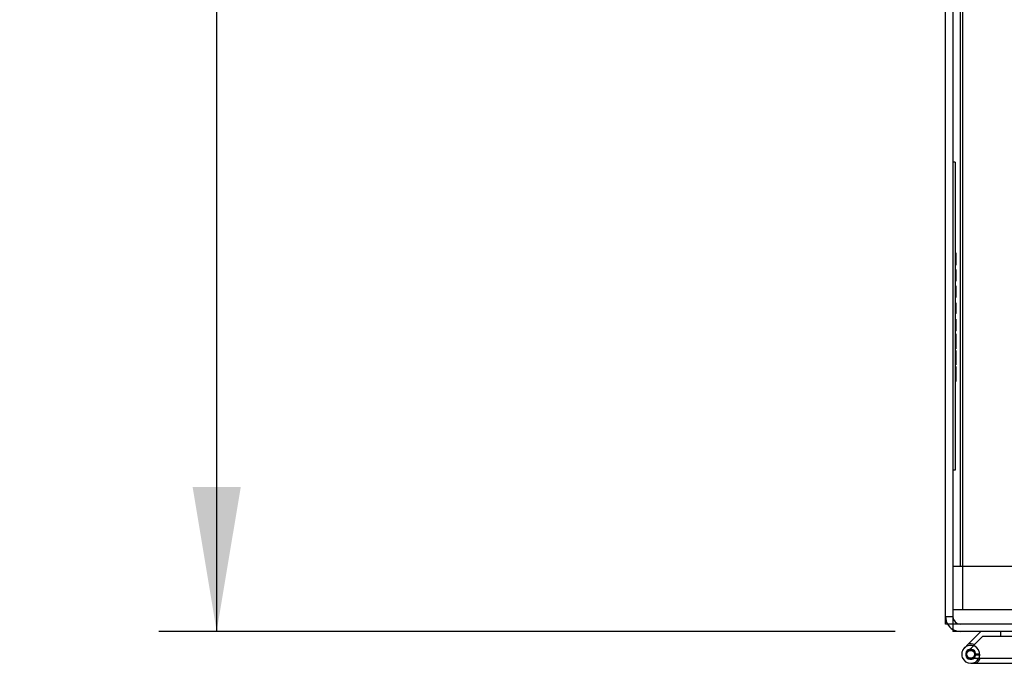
# Model space of a CAD drawing. Header units: inches. Extents: x 1 to 359, y -2 to 239.
# Tile 33 of 68: x 74 to 86, y 207 to 216. Entities that reach past the tile are written whole.
import ezdxf
from ezdxf.enums import TextEntityAlignment as Align
from ezdxf.lldxf.tags import DXFTag

# ---------------------------------------------------------------- set-up
doc = ezdxf.new("R2010")
doc.units = ezdxf.units.IN
doc.header["$MEASUREMENT"] = 0
for name, color, linetype in [('COM50677-1', 7, 'Continuous'), ('COM53964-2', 7, 'Continuous'), ('COM54746-60', 7, 'Continuous'), ('COM71298-6', 7, 'Continuous'), ('COM71300-6', 7, 'Continuous'), ('Default', 7, 'Continuous'), ('QLB20185', 7, 'Continuous')]:
    doc.layers.add(name, color=color, linetype=linetype)
doc.styles.add('SEACAD_Times_New_Roman', font='times.ttf')
tags = doc.linetypes.add('HIDDEN2', pattern=[0.1875, 0.125, -0.0625]).pattern_tags.tags
tags[6:7] = [DXFTag(74, 4), DXFTag(75, 0), DXFTag(340, '0'), DXFTag(46, 0.0), DXFTag(50, 0.0), DXFTag(44, 0.0), DXFTag(45, 0.0)]
tags[4:5] = [DXFTag(74, 4), DXFTag(75, 0), DXFTag(340, '0'), DXFTag(46, 0.0), DXFTag(50, 0.0), DXFTag(44, 0.0), DXFTag(45, 0.0)]
doc.dimstyles.new('HAMMOND_(STH_-_300x200)', dxfattribs={"dimtxt": 1.5, "dimasz": 1.875, "dimexe": 0.75, "dimexo": 0.75, "dimgap": 0.375, "dimtad": 0, "dimtih": 1, "dimtoh": 1, "dimzin": 0, "dimdsep": 46, "dimtxsty": 'SEACAD_Times_New_Roman', "dimblk1": '_SE_FILLED', "dimblk2": '_SE_FILLED', "dimsah": 1, "dimcen": 0.75, "dimadec": 0, "dimazin": 0, "dimtfac": 0.8, "dimtofl": 0, "dimtmove": 0, "dimatfit": 3, "dimfxl": 1, "dimtolj": 1, "dimtzin": 0, "dimarcsym": 0})

# ---------------------------------------------------------------- blocks, each defined once
blk = doc.blocks.new('SE3')
at = {"layer": 'COM50677-1', "color": 7, "linetype": 'HIDDEN2'}
for p, q in [((85.806, 231.541), (85.806, 208.041)), ((85.866, 208.041), (85.681, 208.041)), ((87.496, 208.041), (85.866, 208.041))]:
    blk.add_line(p, q, dxfattribs=at)
at = {"layer": 'COM53964-2', "color": 7, "linetype": 'HIDDEN2'}
for p, q in [((85.776, 230.978), (85.776, 208.603)), ((85.819, 208.603), (85.681, 208.603)), ((86.543, 208.603), (85.819, 208.603))]:
    blk.add_line(p, q, dxfattribs=at)
at = {"layer": 'COM54746-60', "color": 7, "linetype": 'Continuous'}
for p, q in [((86.046, 207.76), (85.879, 207.592)), ((85.962, 207.588), (86.072, 207.698)), ((86.072, 207.698), (86.765, 207.698)), ((85.879, 207.592), (85.835, 207.548)), ((85.926, 207.524), (85.901, 207.524)), ((85.948, 207.574), (85.962, 207.588)), ((85.851, 207.474), (85.851, 207.449)), ((85.901, 207.399), (85.926, 207.399)), ((86.493, 207.407), (85.952, 207.407)), ((85.976, 207.449), (85.976, 207.474)), ((85.976, 207.456), (86.03, 207.451)), ((85.913, 207.345), (86.493, 207.345))]:
    blk.add_line(p, q, dxfattribs=at)
at = {"layer": 'COM54746-60', "color": 7, "linetype": 'HIDDEN2'}
for p, q in [((86.3, 207.76), (86.3, 207.698)), ((85.877, 207.503), (85.948, 207.574)), ((85.952, 207.407), (85.913, 207.407)), ((86.03, 207.462), (85.968, 207.462)), ((85.968, 207.457), (85.976, 207.456))]:
    blk.add_line(p, q, dxfattribs=at)
blk.add_circle((85.913, 207.462), 0.05, dxfattribs=at)
at = {"layer": 'COM54746-60', "color": 7, "linetype": 'Continuous'}
for centre, radius, start, end in [((85.913, 207.462), 0.117, 354.7841, 270), ((85.901, 207.474), 0.05, 90, 180), ((85.913, 207.462), 0.135, 68.9858, 104.9706), ((85.926, 207.474), 0.05, 0, 90), ((85.901, 207.449), 0.05, 180, 270), ((85.926, 207.449), 0.05, 270, 0), ((85.913, 207.462), 0.117, 331.9602, 354.7841)]:
    blk.add_arc(centre, radius, start, end, dxfattribs=at)
at = {"layer": 'COM54746-60', "color": 7, "linetype": 'HIDDEN2'}
for radius, start, end in [(0.055, 354.7841, 270), (0.055, 270, 354.7841), (0.117, 270, 331.9602), (0.135, 299.9264, 335.9579)]:
    blk.add_arc((85.913, 207.462), radius, start, end, dxfattribs=at)
at = {"layer": 'COM71298-6', "color": 7, "linetype": 'Continuous'}
for p, q in [((85.681, 219.46), (85.681, 207.903)), ((85.681, 207.903), (85.681, 207.76)), ((133.551, 207.76), (85.681, 207.76))]:
    blk.add_line(p, q, dxfattribs=at)
at = {"layer": 'COM71298-6', "color": 7, "linetype": 'HIDDEN2'}
blk.add_line((133.551, 207.855), (85.681, 207.855), dxfattribs=at)
at = {"layer": 'COM71300-6', "color": 7, "linetype": 'Continuous'}
for p, q in [((85.586, 207.855), (85.586, 219.465)), ((85.681, 207.855), (85.586, 207.855))]:
    blk.add_line(p, q, dxfattribs=at)
at = {"layer": 'COM71300-6', "color": 7, "linetype": 'HIDDEN2'}
blk.add_line((85.681, 207.95), (85.586, 207.95), dxfattribs=at)
for radius, start, end in [(0.19, 180, 210), (0.095, 180, 270), (0.19, 240, 270)]:
    blk.add_arc((85.776, 207.95), radius, start, end, dxfattribs=at)
at = {"layer": 'COM71300-6', "color": 7, "linetype": 'Continuous'}
blk.add_arc((85.776, 207.95), 0.19, 210, 240, dxfattribs=at)
at = {"layer": 'QLB20185', "color": 7, "linetype": 'HIDDEN2'}
for p, q in [((85.711, 213.855), (85.681, 213.855)), ((85.711, 213.855), (85.711, 213.48)), ((85.711, 213.48), (85.711, 210.23)), ((85.728, 212.671), (85.71, 212.671)), ((85.728, 212.657), (85.71, 212.657)), ((85.728, 212.657), (85.71, 212.657)), ((85.726, 212.654), (85.711, 212.654)), ((85.726, 212.653), (85.711, 212.653)), ((85.726, 212.65), (85.711, 212.65)), ((85.726, 212.642), (85.711, 212.642)), ((85.726, 212.64), (85.711, 212.64)), ((85.726, 212.647), (85.726, 212.654)), ((85.726, 212.545), (85.726, 212.647)), ((85.71, 212.527), (85.728, 212.527)), ((85.726, 212.584), (85.711, 212.584)), ((85.726, 212.56), (85.711, 212.56)), ((85.726, 212.56), (85.711, 212.56)), ((85.726, 212.558), (85.711, 212.558)), ((85.726, 212.547), (85.711, 212.547)), ((85.726, 212.545), (85.711, 212.545)), ((85.726, 212.54), (85.711, 212.54)), ((85.726, 212.534), (85.711, 212.534)), ((85.726, 212.527), (85.726, 212.54)), ((85.728, 212.453), (85.71, 212.453)), ((85.728, 212.449), (85.71, 212.449)), ((85.726, 212.439), (85.711, 212.439)), ((85.726, 212.438), (85.711, 212.438)), ((85.726, 212.434), (85.711, 212.434)), ((85.726, 212.433), (85.711, 212.433)), ((85.726, 212.423), (85.711, 212.423)), ((85.726, 212.42), (85.711, 212.42)), ((85.726, 212.416), (85.711, 212.416)), ((85.726, 212.356), (85.711, 212.356)), ((85.726, 212.323), (85.726, 212.449)), ((85.71, 212.338), (85.728, 212.338)), ((85.71, 212.334), (85.728, 212.334)), ((85.71, 212.323), (85.728, 212.323)), ((85.71, 212.319), (85.728, 212.319)), ((85.728, 212.239), (85.71, 212.239)), ((85.726, 212.352), (85.711, 212.352)), ((85.726, 212.351), (85.711, 212.351)), ((85.726, 212.349), (85.711, 212.349)), ((85.726, 212.339), (85.711, 212.339)), ((85.726, 212.333), (85.711, 212.333)), ((85.726, 212.329), (85.711, 212.329)), ((85.726, 212.237), (85.711, 212.237)), ((85.726, 212.229), (85.726, 212.237)), ((85.726, 212.179), (85.726, 212.229)), ((85.71, 212.105), (85.728, 212.105)), ((85.71, 212.105), (85.728, 212.105)), ((85.726, 212.179), (85.711, 212.179)), ((85.726, 212.165), (85.711, 212.165)), ((85.726, 212.112), (85.711, 212.112)), ((85.726, 212.107), (85.711, 212.107)), ((85.726, 212.107), (85.711, 212.107)), ((85.726, 212.107), (85.711, 212.107)), ((85.726, 212.112), (85.726, 212.179)), ((85.726, 212.113), (85.726, 212.115)), ((85.726, 212.107), (85.726, 212.112)), ((85.726, 212.025), (85.711, 212.025)), ((85.726, 212.021), (85.711, 212.021)), ((85.726, 212.013), (85.711, 212.013)), ((85.726, 212.011), (85.711, 212.011)), ((85.726, 212.005), (85.711, 212.005)), ((85.726, 212.003), (85.711, 212.003)), ((85.726, 212.002), (85.711, 212.002)), ((85.726, 211.997), (85.711, 211.997)), ((85.726, 211.992), (85.711, 211.992)), ((85.726, 211.982), (85.711, 211.982)), ((85.726, 211.98), (85.711, 211.98)), ((85.726, 212.021), (85.726, 212.025)), ((85.726, 212.013), (85.726, 212.021)), ((85.726, 212.002), (85.726, 212.013)), ((85.726, 211.982), (85.726, 212.002)), ((85.726, 211.913), (85.726, 211.982)), ((85.726, 211.934), (85.711, 211.934)), ((85.726, 211.925), (85.711, 211.925)), ((85.726, 211.915), (85.711, 211.915)), ((85.726, 211.911), (85.711, 211.911)), ((85.726, 211.906), (85.711, 211.906)), ((85.726, 211.904), (85.711, 211.904)), ((85.726, 211.895), (85.711, 211.895)), ((85.726, 211.891), (85.711, 211.891)), ((85.726, 211.891), (85.726, 211.913)), ((85.728, 211.808), (85.71, 211.808)), ((85.728, 211.793), (85.71, 211.793)), ((85.726, 211.808), (85.711, 211.808)), ((85.726, 211.806), (85.711, 211.806)), ((85.726, 211.805), (85.711, 211.805)), ((85.726, 211.796), (85.711, 211.796)), ((85.726, 211.794), (85.711, 211.794)), ((85.726, 211.794), (85.711, 211.794)), ((85.726, 211.788), (85.711, 211.788)), ((85.726, 211.778), (85.711, 211.778)), ((85.726, 211.709), (85.726, 211.788)), ((85.726, 211.72), (85.726, 211.754)), ((85.71, 211.674), (85.728, 211.674)), ((85.728, 211.617), (85.71, 211.617)), ((85.728, 211.602), (85.71, 211.602)), ((85.728, 211.602), (85.71, 211.602)), ((85.726, 211.709), (85.711, 211.709)), ((85.726, 211.708), (85.711, 211.708)), ((85.726, 211.689), (85.711, 211.689)), ((85.726, 211.686), (85.711, 211.686)), ((85.726, 211.681), (85.711, 211.681)), ((85.726, 211.667), (85.711, 211.667)), ((85.726, 211.61), (85.711, 211.61)), ((85.726, 211.606), (85.711, 211.606)), ((85.726, 211.597), (85.711, 211.597)), ((85.726, 211.595), (85.711, 211.595)), ((85.726, 211.589), (85.711, 211.589)), ((85.726, 211.674), (85.726, 211.709)), ((85.728, 211.587), (85.71, 211.587)), ((85.726, 211.585), (85.711, 211.585)), ((85.726, 211.581), (85.711, 211.581)), ((85.726, 211.573), (85.711, 211.573)), ((85.726, 211.564), (85.711, 211.564)), ((85.726, 211.482), (85.711, 211.482)), ((85.726, 211.468), (85.711, 211.468)), ((85.726, 211.54), (85.726, 211.585)), ((85.726, 211.448), (85.726, 211.54)), ((85.71, 211.438), (85.728, 211.438)), ((85.728, 211.336), (85.71, 211.336)), ((85.726, 211.441), (85.711, 211.441)), ((85.726, 211.403), (85.711, 211.403)), ((85.726, 211.388), (85.711, 211.388)), ((85.726, 211.333), (85.711, 211.333)), ((85.726, 211.441), (85.726, 211.448)), ((85.726, 211.388), (85.726, 211.403)), ((85.726, 211.338), (85.726, 211.388)), ((85.726, 211.326), (85.726, 211.333)), ((85.71, 211.232), (85.728, 211.232)), ((85.726, 211.291), (85.711, 211.291)), ((85.726, 211.276), (85.711, 211.276)), ((85.726, 211.234), (85.711, 211.234)), ((85.726, 211.241), (85.726, 211.326)), ((85.726, 211.234), (85.726, 211.241)), ((85.728, 211.192), (85.71, 211.192)), ((85.728, 211.192), (85.71, 211.192)), ((85.726, 211.19), (85.711, 211.19)), ((85.726, 211.178), (85.711, 211.178)), ((85.726, 211.177), (85.711, 211.177)), ((85.726, 211.173), (85.711, 211.173)), ((85.726, 211.165), (85.711, 211.165)), ((85.726, 211.165), (85.711, 211.165)), ((85.726, 211.139), (85.711, 211.139)), ((85.726, 211.104), (85.711, 211.104)), ((85.726, 211.088), (85.711, 211.088)), ((85.726, 211.085), (85.711, 211.085)), ((85.726, 211.084), (85.711, 211.084)), ((85.726, 211.165), (85.726, 211.192)), ((85.726, 211.041), (85.726, 211.165)), ((85.71, 211.048), (85.728, 211.048)), ((85.71, 211.028), (85.728, 211.028)), ((85.71, 211.014), (85.728, 211.014)), ((85.726, 211.06), (85.711, 211.06)), ((85.726, 211.052), (85.711, 211.052)), ((85.726, 211.051), (85.711, 211.051)), ((85.726, 211.05), (85.711, 211.05)), ((85.726, 211.041), (85.711, 211.041)), ((85.726, 211.034), (85.711, 211.034)), ((85.726, 211.014), (85.726, 211.041)), ((85.711, 210.23), (85.711, 209.855)), ((85.711, 209.855), (85.681, 209.855))]:
    blk.add_line(p, q, dxfattribs=at)
blk = doc.blocks.new('DMBLK39')
at = {"layer": 'Default', "linetype": 'Continuous', "transparency": 16777216}
for points in [[(75.804, 229.945), (76.429, 229.945), (76.116, 231.82)], [(75.804, 209.635), (76.116, 207.76), (76.429, 209.635)]]:
    blk.add_hatch(color=7, dxfattribs=at).paths.add_polyline_path(points)
at = {"layer": 'Default', "color": 7, "linetype": 'Continuous', "transparency": 16777216}
for p, q in [((85.026, 231.82), (75.366, 231.82)), ((76.116, 231.82), (76.116, 221.065)), ((76.116, 218.515), (76.116, 207.76)), ((84.931, 207.76), (75.366, 207.76))]:
    blk.add_line(p, q, dxfattribs=at)
at = {"layer": 'Default', "color": 7, "linetype": 'Continuous', "transparency": 16777216, "style": 'SEACAD_Times_New_Roman'}
blk.add_text('24.06', height=1.5, dxfattribs=at).set_placement((73.557, 220.54), align=Align.TOP_LEFT)
blk = doc.blocks.new('_SE_FILLED')
at = {"color": 0}
blk.add_line((0, 0), (-1, 0), dxfattribs=at)
blk.add_solid([(0, 0), (-1, -0.1665), (-1, 0.1665), (0, 0)], dxfattribs=at)

msp = doc.modelspace()

# ---------------------------------------------------------------- block references
at = {"layer": 'Default'}
msp.add_blockref('SE3', (0, 0), dxfattribs=at)

# ---------------------------------------------------------------- dimensions: what is measured, and where the dimension line sits
at = {"layer": 'Default', "color": 7, "linetype": 'Continuous'}
dim = msp.add_linear_dim(base=(76.116, 231.82), p1=(85.776, 231.82), p2=(85.681, 207.76), angle=269.7738, text='\\A1;<>', dimstyle='HAMMOND_(STH_-_300x200)', dxfattribs=at)
dim.commit()
dim.dimension.update_dxf_attribs({"geometry": 'DMBLK39', "text_midpoint": (76.116, 219.79), "dimtype": 161})

doc.saveas('drawing.dxf')
